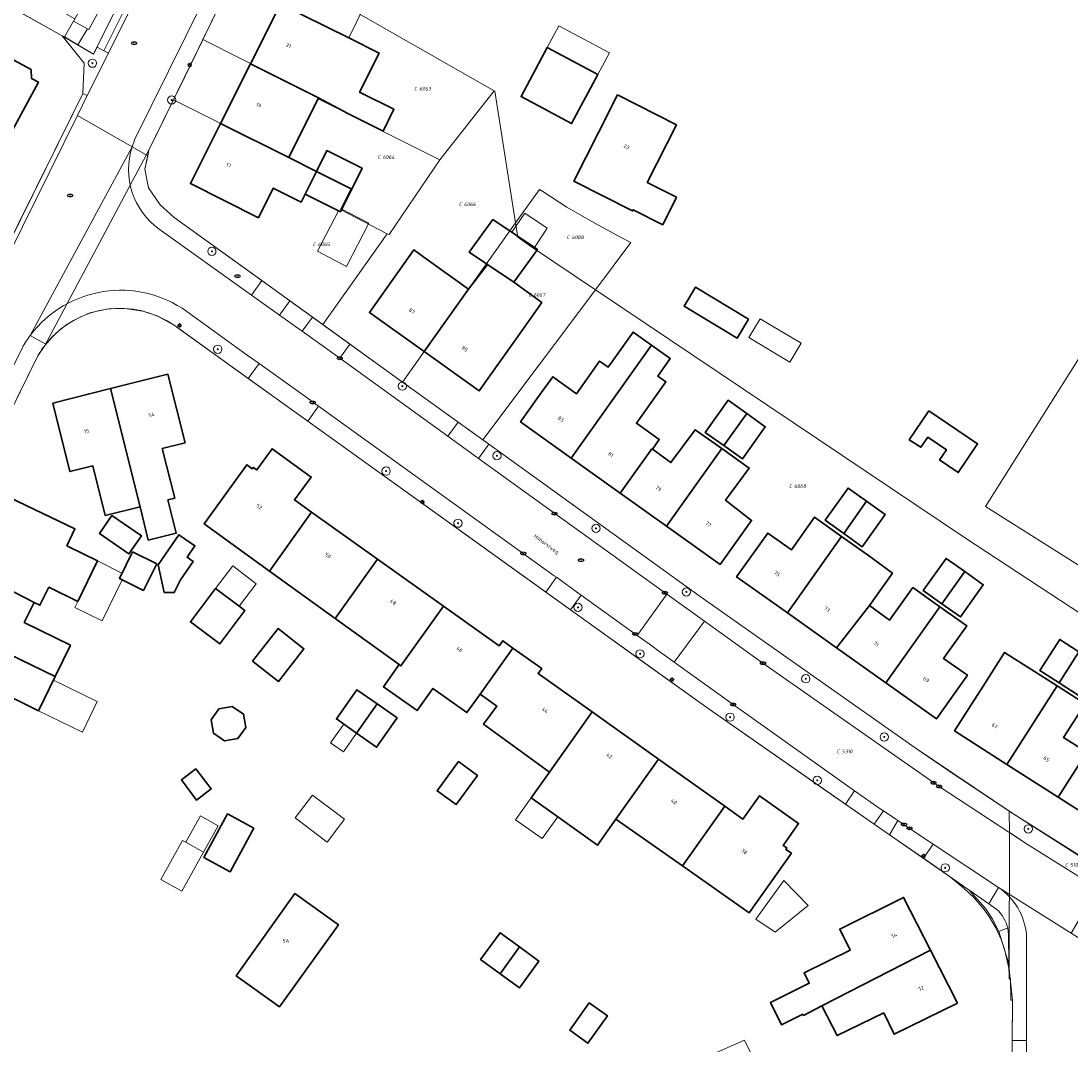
# Model space of a CAD drawing. Header units: metres. Extents: x 183765 to 187731, y 443805 to 446163.
# Tile 103 of 120: x 186712 to 186814, y 444661 to 444760. Entities that reach past the tile are written whole.
import ezdxf
from ezdxf.enums import TextEntityAlignment as Align

# ---------------------------------------------------------------- set-up
doc = ezdxf.new("R2010")
doc.units = ezdxf.units.M
doc.layers.get('0').update_dxf_attribs({"lineweight": 25})
for name, color, linetype, lineweight in [('B-WE-GR-BEPLANTING_CULTUUR_HEESTERS-GV', 90, 'Continuous', 18), ('B-WE-GR-BOOM-S', 253, 'Continuous', 25), ('B-WE-IE-MEUBILAIR-S', 7, 'Continuous', 25), ('B-WE-OG-BEBOUWING-GV', 7, 'Continuous', 35), ('B-WE-OG-BEBOUWING-T18', 10, 'Continuous', 18), ('B-WE-OG-BEBOUWING_LUIFEL-GV', 7, 'Continuous', 18), ('B-WE-OG-BEBOUWING_OVERBOUWING-GV', 7, 'Continuous', 18), ('B-WE-OG-BEBOUWING_SCHUUR-GV', 7, 'Continuous', 18), ('B-WE-OG-TERREIN_ERF-GV', 7, 'Continuous', 18), ('B-WE-OG-TOPOGRAFIE-T18', 10, 'Continuous', 18), ('B-WE-VH-GESLOTENVERHARDING_ASFALT-GV', 10, 'Continuous', 18), ('B-WE-VH-OPENVERHARDING_BETONSTRAATSTEEN-GV', 90, 'Continuous', 18), ('B-WE-VH-OPENVERHARDING_STRAATBAKSTEEN-GV', 90, 'Continuous', 18), ('B-WE-VH-OPENVERHARDING_TEGEL-GV', 90, 'Continuous', 18)]:
    doc.layers.add(name, color=color, linetype=linetype, lineweight=lineweight)
doc.layers.add('B-WE-KG-GRENS_PERCEEL-G', color=7, linetype='Continuous', lineweight=13, true_color=0xa55252)
doc.layers.add('B-WE-KG-GRENS_PERCEEL-S', color=7, linetype='Continuous', lineweight=25, true_color=0xa55252)
doc.styles.add('NLCS-ISO', font='NLCS-ISO.ttf')
doc.styles.add('NLCS-ISO-M200-T18', font='NLCS-ISO.ttf', dxfattribs={"height": 0.36})

# ---------------------------------------------------------------- blocks, each defined once
blk = doc.blocks.new('SIE-MEUBILAIR_PAAL_LICHTMAST-SO')
for points in [[(-0.62, 0), (-1, 0)], [(-0.71, 0.71), (-0.44, 0.44)], [(0, 1), (0, 0.62)], [(0.44, 0.44), (0.71, 0.71)], [(1, 0), (0.62, 0)], [(-0.71, -0.71), (-0.44, -0.44)], [(0, -0.62), (0, -1)], [(0.44, -0.44), (0.71, -0.71)]]:
    blk.add_lwpolyline(points)
blk.add_circle((0, 0), 0.5)
blk = doc.blocks.new('SIE-MEUBILAIR_PUT_BRANDKRAAN-SO')
blk.add_ellipse((0, 0), major_axis=(1.25, 0), ratio=0.54)
at = {"style": 'NLCS-ISO'}
blk.add_text('bk', height=0.75, dxfattribs=at).set_placement((0.03, 0), align=Align.MIDDLE_CENTER)
blk = doc.blocks.new('SIE-MEUBILAIR_PUT_KOLK-SO')
blk.add_ellipse((0, 0), major_axis=(1.25, 0), ratio=0.54)
at = {"style": 'NLCS-ISO'}
blk.add_text('klk', height=0.75, dxfattribs=at).set_placement((0.03, 0), align=Align.MIDDLE_CENTER)
blk = doc.blocks.new('SIE-MEUBILAIR_PUT_RIOOLPUT-SO')
blk.add_ellipse((0, 0), major_axis=(1.25, 0), ratio=0.54)
at = {"style": 'NLCS-ISO'}
blk.add_text('ri', height=0.75, dxfattribs=at).set_placement((-0.04, 0.07), align=Align.MIDDLE_CENTER)
blk = doc.blocks.new('SGR-BOOM_GBKN-SO')
at = {"linetype": 'ByBlock', "lineweight": 18}
h = blk.add_hatch(color=0, dxfattribs=at)
h.dxf.hatch_style = 1
edge = h.paths.add_edge_path()
edge.add_arc((0, 0), 0.25, 0, 360)
at = {"color": 0, "linetype": 'ByBlock', "lineweight": 18}
for radius in [2, 0.25]:
    blk.add_circle((0, 0), radius, dxfattribs=at)
at = {"color": 0, "linetype": 'ByBlock', "lineweight": 18, "style": 'NLCS-ISO'}
blk.add_attdef('SOORT', (2.5, 0), '', height=1.5, dxfattribs=at)
blk = doc.blocks.new('SKG-PERCEELNUMMER-SO')
at = {"style": 'NLCS-ISO', "oblique": 10, "flags": 1}
for tag, p in [('GEMEENTECODE', (0, 2.55)), ('PERCEELGROOTTE', (0, -2.45))]:
    blk.add_attdef(tag, text='', height=1.8, dxfattribs=at).set_placement(p, align=Align.MIDDLE_CENTER)
at = {"style": 'NLCS-ISO', "oblique": 10}
blk.add_attdef('SECTIE', text='', height=1.8, dxfattribs=at).set_placement((-0.5, 0), align=Align.MIDDLE_RIGHT)
blk.add_attdef('PERCEELNUMMER', text='', height=1.8, dxfattribs=at).set_placement((0.5, 0), align=Align.MIDDLE_LEFT)

msp = doc.modelspace()

# ---------------------------------------------------------------- linework, layer by layer
at = {"layer": 'B-WE-GR-BEPLANTING_CULTUUR_HEESTERS-GV', "flags": 128}
for points in [[(186718.828, 444759.293), (186717.461, 444760.011), (186716.602, 444758.503), (186717.907, 444757.732)], [(186807.698, 444672.455), (186806.85, 444672.127), (186807.818, 444669.007), (186807.787, 444671.796)]]:
    msp.add_lwpolyline(points, close=True, dxfattribs=at)
at = {"layer": 'B-WE-KG-GRENS_PERCEEL-G', "flags": 128}
for points in [[(186734.211, 444766.938), (186734.15, 444766.814), (186729.973, 444758.242)], [(186734.211, 444766.938), (186758.117, 444753.283)], [(186723.606, 444765.264), (186719.414, 444756.842), (186716.396, 444758.624)], [(186710.883, 444761.687), (186716.396, 444758.624)], [(186716.396, 444758.624), (186718.506, 444755.965), (186718.376, 444753.051), (186717.402, 444751.08)], [(186729.938, 444758.17), (186728.215, 444754.635)], [(186729.973, 444758.242), (186729.938, 444758.17)], [(186729.973, 444758.242), (186741.149, 444752.606), (186741.113, 444752.535), (186747.124, 444749.504)], [(186728.215, 444754.635), (186727.142, 444752.433)], [(186758.117, 444753.283), (186752.847, 444746.618)], [(186758.117, 444753.283), (186758.172, 444753.252), (186760.165, 444740.536)], [(186727.142, 444752.433), (186724.765, 444747.555)], [(186744.263, 444743.834), (186727.142, 444752.433)], [(186717.402, 444751.08), (186710.406, 444736.922)], [(186747.124, 444749.504), (186752.847, 444746.618)], [(186724.765, 444747.555), (186714.694, 444728.718)], [(186724.765, 444747.555), (186724.374, 444745.731), (186724.73, 444743.926), (186725.859, 444742.29), (186727.184, 444741.075), (186741.556, 444730.723)], [(186752.847, 444746.618), (186747.948, 444739.411), (186747.782, 444739.497)], [(186747.782, 444739.497), (186743.258, 444741.835), (186744.263, 444743.834)], [(186760.165, 444740.536), (186762.467, 444743.781)], [(186762.467, 444743.781), (186762.797, 444743.577), (186765.129, 444742.057), (186767.746, 444740.551), (186770.308, 444739.167), (186771.296, 444738.652)], [(186760.165, 444740.536), (186749.264, 444725.171)], [(186760.165, 444740.536), (186760.377, 444739.181), (186761.626, 444738.295), (186767.883, 444734.094)], [(186741.556, 444730.723), (186747.782, 444739.497)], [(186767.883, 444734.094), (186771.296, 444738.652)], [(186837.852, 444713.86), (186841.889, 444721.229), (186821.938, 444735.78), (186815.9, 444729.54), (186805.56, 444713.161)], [(186767.883, 444734.094), (186757.019, 444719.585)], [(186767.883, 444734.094), (186803.535, 444710.161)], [(186714.694, 444728.718), (186715.461, 444729.554), (186716.262, 444730.329), (186717.119, 444730.898), (186717.921, 444731.343), (186719.038, 444731.857), (186719.914, 444732.049), (186721.037, 444732.268), (186722.66, 444732.233), (186724.166, 444732.027), (186725.563, 444731.561), (186727.29, 444730.589), (186727.582, 444730.379)], [(186727.582, 444730.379), (186755.187, 444710.57), (186772.331, 444698.266), (186778.864, 444693.578), (186790.18, 444685.706), (186802.174, 444677.362)], [(186741.556, 444730.723), (186749.264, 444725.171)], [(186714.694, 444728.718), (186714.037, 444727.721)], [(186714.037, 444727.721), (186699.95, 444699.191), (186691.432, 444682.124), (186687.497, 444674.191)], [(186749.264, 444725.171), (186757.019, 444719.585)], [(186757.019, 444719.585), (186777.993, 444704.475), (186798.747, 444689.858), (186802.517, 444687.29), (186807.836, 444683.739)], [(186826.098, 444700.215), (186813.297, 444708.276), (186805.56, 444713.161)], [(186803.535, 444710.161), (186818.971, 444700.033)], [(186816.084, 444678.458), (186815.432, 444678.867), (186808.18, 444683.507), (186807.836, 444683.739)], [(186807.836, 444683.739), (186807.877, 444681.677)], [(186807.877, 444681.677), (186807.825, 444668.444)], [(186807.877, 444681.677), (186809.683, 444680.499), (186816.102, 444676.472)], [(186802.174, 444677.362), (186803.456, 444676.313)], [(186803.456, 444676.313), (186804.464, 444675.377), (186805.43, 444674.236), (186806.047, 444673.331), (186806.541, 444672.466), (186807.067, 444671.34), (186807.374, 444670.404), (186807.825, 444668.444)], [(186807.825, 444668.444), (186808.165, 444665.49)], [(186808.165, 444665.49), (186808.056, 444652.926), (186808.176, 444614.496), (186808.034, 444603.743)]]:
    msp.add_lwpolyline(points, dxfattribs=at)
at = {"layer": 'B-WE-OG-BEBOUWING-GV', "flags": 128}
for points in [[(186734.581, 444755.918), (186741.149, 444752.606), (186743.967, 444751.097), (186747.383, 444749.41), (186748.424, 444751.517), (186745.097, 444753.16), (186746.995, 444756.938), (186744.064, 444758.41), (186737.468, 444761.667)], [(186708.424, 444757.204), (186704.176, 444749.452), (186709.834, 444746.36), (186714.088, 444754.124), (186713.409, 444754.495), (186713.378, 444755.345), (186711.717, 444756.251), (186710.979, 444755.812)], [(186768.11, 444754.873), (186763.231, 444757.482), (186763.231, 444757.48), (186760.698, 444752.744), (186765.577, 444750.135)], [(186741.149, 444752.606), (186734.581, 444755.918), (186731.686, 444750.151), (186738.258, 444746.85)], [(186775.7, 444750.026), (186770.024, 444752.895), (186768.158, 444749.202), (186765.812, 444744.559), (186771.466, 444741.695), (186771.523, 444741.809), (186774.388, 444740.357), (186775.696, 444743.022), (186772.88, 444744.446)], [(186738.258, 444746.85), (186731.686, 444750.151), (186728.765, 444744.334), (186735.337, 444741.033), (186736.775, 444743.898), (186739.457, 444742.551), (186739.849, 444743.333), (186740.939, 444745.504)], [(186740.939, 444745.504), (186744.344, 444743.793), (186745.363, 444745.823), (186741.958, 444747.533)], [(186740.939, 444745.504), (186739.849, 444743.333), (186743.067, 444741.717), (186743.254, 444741.623), (186743.384, 444741.882), (186744.344, 444743.793)], [(186757.965, 444740.882), (186755.696, 444737.711), (186757.448, 444736.534), (186760.015, 444734.811), (186760.016, 444734.812), (186762.286, 444737.985)], [(186751.311, 444737.233), (186750.334, 444737.932), (186746.055, 444731.901), (186751.35, 444728.111), (186755.629, 444734.142), (186755.63, 444734.143)], [(186762.701, 444732.841), (186760.015, 444734.811), (186757.448, 444736.534), (186755.63, 444734.143), (186755.629, 444734.142), (186751.35, 444728.111), (186756.652, 444724.316), (186760.931, 444730.347)], [(186782.665, 444731.246), (186777.549, 444734.331), (186776.452, 444732.513), (186781.568, 444729.428)], [(186773.311, 444728.722), (186771.52, 444730), (186769.105, 444726.615), (186768.283, 444727.199), (186766.047, 444724.052), (186763.76, 444725.685), (186762.39, 444723.764), (186760.647, 444721.322), (186765.538, 444717.831)], [(186773.38, 444718.695), (186774.051, 444719.619), (186771.837, 444721.199), (186774.683, 444725.187), (186773.894, 444725.751), (186775.102, 444727.444), (186773.311, 444728.722), (186765.538, 444717.831), (186770.284, 444714.444), (186773.339, 444718.725)], [(186726.602, 444725.943), (186721.049, 444724.54), (186723.901, 444713.12), (186724.703, 444709.907), (186727.4, 444710.58), (186726.598, 444713.793), (186727.253, 444713.957), (186726.049, 444718.748), (186728.27, 444719.306)], [(186721.049, 444724.54), (186715.495, 444723.137), (186717.133, 444716.525), (186719.356, 444717.076), (186720.544, 444712.281), (186723.901, 444713.12)], [(186782.498, 444722.142), (186780.707, 444723.42), (186778.494, 444720.318), (186780.295, 444719.04)], [(186782.498, 444722.142), (186780.295, 444719.04), (186782.088, 444717.766), (186784.288, 444720.864)], [(186800.065, 444722.391), (186798.196, 444719.61), (186799.296, 444718.871), (186799.982, 444719.837), (186801.785, 444718.628), (186801.132, 444717.707), (186801.098, 444717.66), (186802.927, 444716.43), (186804.796, 444719.211)], [(186780.091, 444718.755), (186777.526, 444720.576), (186775.174, 444717.392), (186773.38, 444718.695), (186773.339, 444718.725), (186770.284, 444714.444), (186774.735, 444711.267)], [(186736.418, 444706.916), (186740.47, 444712.608), (186738.809, 444713.79), (186740.433, 444715.997), (186736.651, 444718.741), (186735.192, 444716.694), (186734.843, 444716.936), (186734.74, 444716.8), (186734.212, 444717.186), (186730.082, 444711.491)], [(186780.091, 444718.755), (186774.735, 444711.267), (186779.92, 444707.566), (186782.955, 444711.818), (186780.452, 444713.766), (186782.744, 444716.871)], [(186794.07, 444713.656), (186792.277, 444714.929), (186790.071, 444711.823), (186791.864, 444710.549)], [(186716.833, 444709.369), (186717.61, 444710.987), (186711.31, 444714.015), (186710.31, 444711.934), (186710.105, 444712.017), (186707.636, 444706.968), (186708.031, 444706.775), (186713.67, 444703.898), (186714.24, 444703.617), (186715.096, 444705.364), (186717.89, 444703.994), (186719.809, 444707.91)], [(186794.07, 444713.656), (186791.864, 444710.549), (186793.658, 444709.275), (186795.864, 444712.382)], [(186746.836, 444708.075), (186740.47, 444712.608), (186736.418, 444706.916), (186742.753, 444702.341)], [(186721.194, 444712.276), (186719.994, 444710.544), (186722.83, 444708.579), (186724.03, 444710.311)], [(186791.662, 444710.264), (186789.053, 444712.117), (186786.817, 444708.97), (186784.526, 444710.597), (186781.522, 444706.367), (186786.423, 444702.887)], [(186726.247, 444704.836), (186727.204, 444704.836), (186727.801, 444706.086), (186729.047, 444707.841), (186728.45, 444708.268), (186729.204, 444709.374), (186727.655, 444710.43), (186725.662, 444707.508)], [(186791.662, 444710.264), (186786.423, 444702.887), (186791.174, 444699.514), (186794.341, 444703.597), (186796.569, 444706.734), (186794.27, 444708.411)], [(186723.184, 444708.772), (186721.903, 444706.22), (186724.228, 444705.053), (186725.509, 444707.605)], [(186753.202, 444703.543), (186746.836, 444708.075), (186742.753, 444702.341), (186748.915, 444697.892), (186749.089, 444697.766)], [(186803.545, 444706.874), (186801.751, 444708.147), (186799.546, 444705.041), (186801.34, 444703.767)], [(186713.67, 444703.898), (186708.031, 444706.775), (186705.544, 444701.677), (186715.713, 444696.749), (186717.174, 444699.764), (186712.716, 444701.96)], [(186803.545, 444706.874), (186801.34, 444703.767), (186803.133, 444702.493), (186805.339, 444705.6)], [(186731.202, 444705.237), (186728.774, 444702.007), (186731.604, 444699.88), (186734.032, 444703.11), (186733.476, 444703.528)], [(186801.137, 444703.482), (186798.528, 444705.334), (186796.293, 444702.187), (186794.341, 444703.597), (186791.174, 444699.514), (186795.925, 444696.141)], [(186759.92, 444699.492), (186758.935, 444700.197), (186758.588, 444699.708), (186753.202, 444703.543), (186749.089, 444697.766), (186748.915, 444697.892), (186747.401, 444695.754), (186750.666, 444693.443), (186752.185, 444695.59), (186755.475, 444693.262), (186756.738, 444695.047)], [(186801.137, 444703.482), (186795.925, 444696.141), (186800.825, 444692.661), (186803.803, 444696.855), (186801.512, 444698.482), (186803.746, 444701.629)], [(186715.713, 444696.749), (186705.544, 444701.677), (186703.056, 444696.579), (186708.692, 444693.684), (186709.645, 444695.623), (186714.105, 444693.43)], [(186734.76, 444698.207), (186737.263, 444696.25), (186739.736, 444699.414), (186737.232, 444701.371)], [(186814.577, 444699.131), (186812.723, 444700.315), (186810.801, 444697.307), (186812.655, 444696.123)], [(186767.564, 444693.323), (186762.345, 444697.029), (186762.69, 444697.509), (186759.92, 444699.492), (186756.738, 444695.047), (186758.348, 444693.873), (186757.079, 444692.133), (186763.435, 444687.498)], [(186812.467, 444695.828), (186807.402, 444699.063), (186805.324, 444695.81), (186802.56, 444691.484), (186807.625, 444688.248)], [(186814.577, 444699.131), (186812.655, 444696.123), (186814.509, 444694.938), (186816.431, 444697.946)], [(186746.794, 444694.105), (186744.852, 444695.466), (186742.87, 444692.638), (186744.811, 444691.277)], [(186812.467, 444695.828), (186807.625, 444688.248), (186812.56, 444685.096), (186815.336, 444689.441), (186813.085, 444690.852), (186815.163, 444694.105)], [(186733.88, 444693.108), (186732.807, 444693.857), (186731.519, 444693.628), (186730.77, 444692.556), (186730.999, 444691.268), (186732.071, 444690.519), (186733.359, 444690.747), (186734.108, 444691.82)], [(186748.735, 444692.744), (186746.794, 444694.105), (186744.811, 444691.277), (186746.752, 444689.916)], [(186764.236, 444683.192), (186768.079, 444680.463), (186769.859, 444682.969), (186773.978, 444688.768), (186767.564, 444693.323), (186763.435, 444687.498), (186761.673, 444685.012)], [(186822.37, 444689.53), (186817.434, 444692.726), (186815.336, 444689.441), (186812.56, 444685.096), (186817.515, 444681.93)], [(186754.65, 444688.536), (186752.589, 444685.714), (186754.424, 444684.373), (186756.485, 444687.196)], [(186780.389, 444684.216), (186773.978, 444688.768), (186769.859, 444682.969), (186776.296, 444678.451)], [(186729.302, 444687.823), (186727.891, 444686.753), (186729.364, 444684.81), (186730.775, 444685.88)], [(186780.389, 444684.216), (186776.296, 444678.451), (186782.732, 444673.934), (186786.814, 444679.665), (186786.285, 444680.046), (186786.373, 444680.187), (186786.014, 444680.435), (186787.506, 444682.533), (186783.736, 444685.224), (186782.132, 444682.978)], [(186730.059, 444679.255), (186732.594, 444677.877), (186734.887, 444682.093), (186732.352, 444683.471)], [(186733.189, 444667.833), (186737.378, 444664.848), (186743.055, 444672.756), (186738.845, 444675.771)], [(186800.251, 444670.298), (186797.638, 444675.401), (186791.485, 444672.354), (186792.492, 444670.32), (186788.039, 444668.114), (186788.536, 444667.111), (186784.781, 444665.251), (186785.841, 444663.109), (186787.905, 444664.131), (186787.966, 444664.008), (186789.753, 444664.923)], [(186760.551, 444670.629), (186758.672, 444671.998), (186756.787, 444669.413), (186758.666, 444668.043)], [(186760.551, 444670.629), (186758.666, 444668.043), (186760.544, 444666.673), (186762.429, 444669.259)], [(186802.864, 444665.195), (186800.251, 444670.298), (186789.753, 444664.923), (186791.235, 444662.063), (186795.721, 444664.254), (186796.726, 444662.196)], [(186767.273, 444665.227), (186765.394, 444662.588), (186767.161, 444661.329), (186769.041, 444663.968)]]:
    msp.add_lwpolyline(points, close=True, dxfattribs=at)
at = {"layer": 'B-WE-OG-BEBOUWING_LUIFEL-GV', "flags": 128}
for points in [[(186764.354, 444759.58), (186763.231, 444757.482), (186768.11, 444754.873), (186769.233, 444756.972)], [(186759.813, 444739.643), (186761.992, 444738.182), (186763.23, 444740.029), (186761.051, 444741.49)], [(186717.89, 444703.994), (186717.608, 444703.418), (186720.251, 444702.123), (186722.189, 444706.076), (186721.903, 444706.22), (186722.159, 444706.731), (186719.809, 444707.91)], [(186733.476, 444703.528), (186735.12, 444705.7), (186732.851, 444707.416), (186731.202, 444705.237)], [(186714.105, 444693.43), (186718.337, 444691.38), (186719.766, 444694.331), (186715.535, 444696.381)], [(186762.742, 444681.087), (186764.236, 444683.192), (186761.673, 444685.012), (186760.178, 444682.908)]]:
    msp.add_lwpolyline(points, close=True, dxfattribs=at)
at = {"layer": 'B-WE-OG-BEBOUWING_OVERBOUWING-GV', "flags": 128}
for points in [[(186744.064, 444758.41), (186745.594, 444761.509), (186739.273, 444764.63), (186737.743, 444761.531)], [(186743.384, 444741.882), (186743.254, 444741.623), (186743.067, 444741.717), (186741.042, 444737.798), (186743.846, 444736.349), (186746.005, 444740.528)], [(186738.896, 444683.077), (186741.988, 444680.75), (186743.657, 444682.968), (186740.565, 444685.295)], [(186728.321, 444680.739), (186730.024, 444679.79), (186731.44, 444682.326), (186729.738, 444683.276)], [(186730.024, 444679.79), (186728.321, 444680.739), (186727.998, 444680.919), (186725.899, 444677.152), (186727.924, 444676.023)], [(186783.383, 444673.303), (186785.235, 444672.053), (186788.425, 444674.618), (186786.074, 444677.041)], [(186780.147, 444659.092), (186783.379, 444659.392), (186782.293, 444661.621), (186779.564, 444660.442)]]:
    msp.add_lwpolyline(points, close=True, dxfattribs=at)
at = {"layer": 'B-WE-OG-BEBOUWING_SCHUUR-GV', "flags": 128}
for points in [[(186782.709, 444729.471), (186786.644, 444727.103), (186787.738, 444728.922), (186783.804, 444731.29)], [(186744.811, 444691.277), (186743.575, 444692.144), (186742.305, 444690.334), (186743.542, 444689.467)]]:
    msp.add_lwpolyline(points, close=True, dxfattribs=at)
at = {"layer": 'B-WE-OG-TERREIN_ERF-GV', "flags": 128}
for points in [[(186636.063, 444764.42), (186631.161, 444755.733), (186643.012, 444749.223), (186644.211, 444751.175), (186647.858, 444749.14), (186658.128, 444743.41), (186657.078, 444741.498), (186658.023, 444740.979), (186661.232, 444739.216), (186665.324, 444736.968), (186677.249, 444730.418), (186696.418, 444720.009), (186697.52, 444719.914), (186698.88, 444719.796), (186699.937, 444719.705), (186702.794, 444721.517), (186718.376, 444753.051), (186718.506, 444755.965), (186716.568, 444758.391), (186716.396, 444758.624), (186706.52, 444764.11)], [(186732.976, 444764.405), (186724.765, 444747.555), (186724.651, 444747.022), (186724.374, 444745.731), (186724.73, 444743.926), (186725.859, 444742.29), (186727.184, 444741.075), (186735.66, 444734.969), (186738.353, 444733.029), (186740.547, 444731.449), (186744.179, 444728.833), (186754.624, 444721.309), (186757.583, 444719.177), (186777.993, 444704.475), (186798.747, 444689.858), (186808.18, 444683.507), (186817.317, 444677.769)], [(186702.765, 444760.288), (186705.422, 444758.846), (186706.158, 444759.279), (186707.811, 444758.369), (186707.838, 444757.523), (186708.424, 444757.204), (186710.979, 444755.812), (186711.717, 444756.251), (186713.378, 444755.345), (186713.409, 444754.495), (186714.088, 444754.124), (186709.834, 444746.36), (186704.176, 444749.452), (186698.518, 444752.545), (186692.86, 444755.637), (186688.982, 444748.696), (186686.606, 444750.023), (186690.484, 444756.964), (186691.681, 444759.107), (186694.04, 444757.789), (186697.118, 444763.399)], [(186808.075, 444655.128), (186808.131, 444661.575), (186808.165, 444665.49), (186808, 444665.492), (186807.967, 444667.551), (186807.835, 444667.546), (186807.818, 444669.007), (186806.85, 444672.127), (186806.187, 444673.359), (186805.542, 444674.323), (186803.99, 444676.098), (186799.55, 444679.187), (186796.297, 444681.451), (186794.809, 444682.486), (186792.02, 444684.426), (186778.864, 444693.578), (186765.482, 444703.181), (186763.088, 444704.9), (186740.112, 444721.388), (186734.354, 444725.52), (186727.29, 444730.589)], [(186714.037, 444727.721), (186711.477, 444722.536)], [(186711.31, 444714.015), (186717.61, 444710.987), (186716.833, 444709.369), (186719.809, 444707.91), (186717.89, 444703.994), (186715.096, 444705.364), (186714.24, 444703.617), (186713.67, 444703.898), (186712.716, 444701.96), (186717.174, 444699.764), (186715.713, 444696.749), (186714.105, 444693.43), (186709.645, 444695.623)]]:
    msp.add_lwpolyline(points, dxfattribs=at)
for points in [[(186731.686, 444750.151), (186734.581, 444755.918), (186737.468, 444761.667), (186744.064, 444758.41), (186746.995, 444756.938), (186745.097, 444753.16), (186748.424, 444751.517), (186747.383, 444749.41), (186743.967, 444751.097), (186741.149, 444752.606), (186738.258, 444746.85), (186740.939, 444745.504), (186741.958, 444747.533), (186745.363, 444745.823), (186744.344, 444743.793), (186743.384, 444741.882), (186743.254, 444741.623), (186743.067, 444741.717), (186739.849, 444743.333), (186739.457, 444742.551), (186736.775, 444743.898), (186735.337, 444741.033), (186728.765, 444744.334)], [(186763.231, 444757.482), (186768.11, 444754.873), (186765.577, 444750.135), (186760.698, 444752.744), (186763.231, 444757.48)], [(186774.388, 444740.357), (186771.523, 444741.809), (186771.466, 444741.695), (186765.812, 444744.559), (186768.158, 444749.202), (186770.024, 444752.895), (186775.7, 444750.026), (186772.88, 444744.446), (186775.696, 444743.022)], [(186760.015, 444734.811), (186762.701, 444732.841), (186760.931, 444730.347), (186756.652, 444724.316), (186751.35, 444728.111), (186746.055, 444731.901), (186750.334, 444737.932), (186751.311, 444737.233), (186755.63, 444734.143), (186757.448, 444736.534), (186755.696, 444737.711), (186757.965, 444740.882), (186762.286, 444737.985), (186760.016, 444734.812)], [(186776.452, 444732.513), (186777.549, 444734.331), (186782.665, 444731.246), (186781.568, 444729.428)], [(186770.284, 444714.444), (186765.538, 444717.831), (186760.647, 444721.322), (186762.39, 444723.764), (186763.76, 444725.685), (186766.047, 444724.052), (186768.283, 444727.199), (186769.105, 444726.615), (186771.52, 444730), (186773.311, 444728.722), (186775.102, 444727.444), (186773.894, 444725.751), (186774.683, 444725.187), (186771.837, 444721.199), (186774.051, 444719.619), (186773.38, 444718.695), (186775.174, 444717.392), (186777.526, 444720.576), (186780.091, 444718.755), (186782.744, 444716.871), (186780.452, 444713.766), (186782.955, 444711.818), (186779.92, 444707.566), (186774.735, 444711.267)], [(186723.901, 444713.12), (186720.544, 444712.281), (186719.356, 444717.076), (186717.133, 444716.525), (186715.495, 444723.137), (186721.049, 444724.54), (186726.602, 444725.943), (186728.27, 444719.306), (186726.049, 444718.748), (186727.253, 444713.957), (186726.598, 444713.793), (186727.4, 444710.58), (186724.703, 444709.907)], [(186782.498, 444722.142), (186784.288, 444720.864), (186782.088, 444717.766), (186780.295, 444719.04), (186778.494, 444720.318), (186780.707, 444723.42)], [(186799.296, 444718.871), (186798.196, 444719.61), (186800.065, 444722.391), (186804.796, 444719.211), (186802.927, 444716.43), (186801.098, 444717.66), (186801.132, 444717.707), (186801.785, 444718.628), (186799.982, 444719.837)], [(186759.92, 444699.492), (186762.69, 444697.509), (186762.345, 444697.029), (186767.564, 444693.323), (186773.978, 444688.768), (186780.389, 444684.216), (186782.132, 444682.978), (186783.736, 444685.224), (186787.506, 444682.533), (186786.014, 444680.435), (186786.373, 444680.187), (186786.285, 444680.046), (186786.814, 444679.665), (186782.732, 444673.934), (186776.296, 444678.451), (186769.859, 444682.969), (186768.079, 444680.463), (186764.236, 444683.192), (186761.673, 444685.012), (186763.435, 444687.498), (186757.079, 444692.133), (186758.348, 444693.873), (186756.738, 444695.047), (186755.475, 444693.262), (186752.185, 444695.59), (186750.666, 444693.443), (186747.401, 444695.754), (186748.915, 444697.892), (186742.753, 444702.341), (186736.418, 444706.916), (186730.082, 444711.491), (186734.212, 444717.186), (186734.74, 444716.8), (186734.843, 444716.936), (186735.192, 444716.694), (186736.651, 444718.741), (186740.433, 444715.997), (186738.809, 444713.79), (186740.47, 444712.608), (186746.836, 444708.075), (186753.202, 444703.543), (186758.588, 444699.708), (186758.935, 444700.197)], [(186791.864, 444710.549), (186790.071, 444711.823), (186792.277, 444714.929), (186794.07, 444713.656), (186795.864, 444712.382), (186793.658, 444709.275)], [(186722.83, 444708.579), (186719.994, 444710.544), (186721.194, 444712.276), (186724.03, 444710.311)], [(186795.925, 444696.141), (186791.174, 444699.514), (186786.423, 444702.887), (186781.522, 444706.367), (186784.526, 444710.597), (186786.817, 444708.97), (186789.053, 444712.117), (186791.662, 444710.264), (186794.27, 444708.411), (186796.569, 444706.734), (186794.341, 444703.597), (186796.293, 444702.187), (186798.528, 444705.334), (186801.137, 444703.482), (186803.746, 444701.629), (186801.512, 444698.482), (186803.803, 444696.855), (186800.825, 444692.661)], [(186727.204, 444704.836), (186726.247, 444704.836), (186725.662, 444707.508), (186727.655, 444710.43), (186729.204, 444709.374), (186728.45, 444708.268), (186729.047, 444707.841), (186727.801, 444706.086)], [(186721.903, 444706.22), (186723.184, 444708.772), (186725.509, 444707.605), (186724.228, 444705.053)], [(186803.545, 444706.874), (186805.339, 444705.6), (186803.133, 444702.493), (186801.34, 444703.767), (186799.546, 444705.041), (186801.751, 444708.147)], [(186734.032, 444703.11), (186731.604, 444699.88), (186728.774, 444702.007), (186731.202, 444705.237), (186733.476, 444703.528)], [(186739.736, 444699.414), (186737.263, 444696.25), (186734.76, 444698.207), (186737.232, 444701.371)], [(186814.577, 444699.131), (186816.431, 444697.946), (186814.509, 444694.938), (186812.655, 444696.123), (186810.801, 444697.307), (186812.723, 444700.315)], [(186812.467, 444695.828), (186815.163, 444694.105), (186813.085, 444690.852), (186815.336, 444689.441), (186817.434, 444692.726), (186822.37, 444689.53), (186825.056, 444687.79), (186822.957, 444684.55), (186825.308, 444683.028), (186822.551, 444678.713), (186817.515, 444681.93), (186812.56, 444685.096), (186807.625, 444688.248), (186802.56, 444691.484), (186805.324, 444695.81), (186807.402, 444699.063)], [(186746.794, 444694.105), (186748.735, 444692.744), (186746.752, 444689.916), (186744.811, 444691.277), (186742.87, 444692.638), (186744.852, 444695.466)], [(186732.071, 444690.519), (186730.999, 444691.268), (186730.77, 444692.556), (186731.519, 444693.628), (186732.807, 444693.857), (186733.88, 444693.108), (186734.108, 444691.82), (186733.359, 444690.747)], [(186754.424, 444684.373), (186752.589, 444685.714), (186754.65, 444688.536), (186756.485, 444687.196)], [(186729.364, 444684.81), (186727.891, 444686.753), (186729.302, 444687.823), (186730.775, 444685.88)], [(186743.657, 444682.968), (186741.988, 444680.75), (186738.896, 444683.077), (186740.565, 444685.295)], [(186734.887, 444682.093), (186732.594, 444677.877), (186730.059, 444679.255), (186732.352, 444683.471)], [(186743.055, 444672.756), (186737.378, 444664.848), (186733.189, 444667.833), (186738.845, 444675.771)], [(186800.251, 444670.298), (186802.864, 444665.195), (186796.726, 444662.196), (186795.721, 444664.254), (186791.235, 444662.063), (186789.753, 444664.923), (186787.966, 444664.008), (186787.905, 444664.131), (186785.841, 444663.109), (186784.781, 444665.251), (186788.536, 444667.111), (186788.039, 444668.114), (186792.492, 444670.32), (186791.485, 444672.354), (186797.638, 444675.401)], [(186760.551, 444670.629), (186762.429, 444669.259), (186760.544, 444666.673), (186758.666, 444668.043), (186756.787, 444669.413), (186758.672, 444671.998)], [(186767.161, 444661.329), (186765.394, 444662.588), (186767.273, 444665.227), (186769.041, 444663.968)]]:
    msp.add_lwpolyline(points, close=True, dxfattribs=at)
at = {"layer": 'B-WE-OG-TERREIN_ERF-GV'}
for points in [[(186727.29, 444730.589, 0.3993339), (186714.805, 444728.849)], [(186714.805, 444728.849, 0.0369884), (186714.037, 444727.721)]]:
    msp.add_lwpolyline(points, format="xyb", dxfattribs=at)
at = {"layer": 'B-WE-VH-GESLOTENVERHARDING_ASFALT-GV', "flags": 128}
for points in [[(186741.33, 444788.086), (186737.277, 444790.179), (186735.787, 444787.113), (186732.991, 444781.468), (186731.758, 444778.978), (186725.145, 444765.624), (186723.777, 444762.862), (186720.844, 444756.941), (186718.812, 444752.836), (186717.868, 444750.931), (186723.129, 444747.891)], [(186723.406, 444748.617), (186731.537, 444765.114), (186732.913, 444767.905), (186741.8, 444785.937), (186741.172, 444787.772), (186741.33, 444788.086)], [(186713.299, 444729.672), (186723.129, 444747.891), (186717.868, 444750.931), (186703.203, 444721.317), (186701.8, 444718.486), (186701.755, 444718.394), (186698.637, 444712.099), (186696.915, 444708.622), (186701.471, 444706.231), (186706.279, 444715.91), (186707.722, 444718.816), (186708.584, 444720.55), (186709.956, 444723.313), (186712.542, 444728.519)], [(186723.129, 444747.891), (186713.299, 444729.672)], [(186743.197, 444727.47), (186739.556, 444730.074), (186739.365, 444730.21), (186737.362, 444731.643), (186734.662, 444733.573), (186725.749, 444739.947)], [(186728.414, 444731.985), (186734.257, 444727.783), (186735.392, 444726.967), (186740.027, 444723.635), (186741.146, 444722.83), (186763.907, 444706.464), (186764.107, 444706.32), (186766.407, 444704.667), (186766.5, 444704.6), (186771.927, 444700.697), (186774.785, 444704.681), (186756.594, 444717.805), (186753.636, 444719.939), (186743.197, 444727.47)], [(186820.75, 444667.583), (186813.816, 444671.95), (186806.817, 444676.359)], [(186809.51, 444671.799), (186809.517, 444661.576), (186809.521, 444655.129), (186809.537, 444633.064), (186809.538, 444631.153), (186809.558, 444626.804), (186809.599, 444617.793), (186809.615, 444614.503), (186809.647, 444600.283), (186809.621, 444597.386), (186809.158, 444595.419), (186814.798, 444595.494), (186814.765, 444606.186), (186814.729, 444617.787), (186814.714, 444622.561), (186814.703, 444626.563), (186814.679, 444635.266), (186814.67, 444638.642)]]:
    msp.add_lwpolyline(points, dxfattribs=at)
at = {"layer": 'B-WE-VH-GESLOTENVERHARDING_ASFALT-GV'}
for points in [[(186723.129, 444747.891, -0.0265152), (186723.406, 444748.617)], [(186725.749, 444739.947, -0.3251213), (186723.129, 444747.891)], [(186713.299, 444729.672, -0.4081139), (186728.414, 444731.985)], [(186712.542, 444728.519, -0.031576), (186713.299, 444729.672)], [(186806.817, 444676.359, -0.2272249), (186809.51, 444671.799)]]:
    msp.add_lwpolyline(points, format="xyb", dxfattribs=at)
at = {"layer": 'B-WE-VH-GESLOTENVERHARDING_ASFALT-GV', "flags": 128}
msp.add_lwpolyline([(186778.405, 444702.084), (186775.494, 444698.133), (186781.183, 444694.042), (186792.915, 444685.713), (186795.395, 444683.952), (186795.691, 444683.755), (186796.895, 444682.955), (186797.098, 444682.82), (186799.959, 444680.918), (186800.502, 444680.557), (186806.817, 444676.359), (186813.816, 444671.95), (186816.374, 444676.301), (186809.683, 444680.499), (186801.069, 444686.118), (186784.065, 444698.025)], close=True, dxfattribs=at)
at = {"layer": 'B-WE-VH-OPENVERHARDING_BETONSTRAATSTEEN-GV', "flags": 128}
for points in [[(186721.153, 444763.28), (186719.727, 444763.99), (186717.591, 444760.239), (186717.461, 444760.011), (186718.828, 444759.293), (186718.96, 444759.222)], [(186723.777, 444762.862), (186723.349, 444763.06), (186720.421, 444757.172), (186720.844, 444756.941)], [(186720.844, 444756.941), (186720.421, 444757.172), (186719.746, 444757.508), (186719.414, 444756.842), (186717.907, 444757.732), (186716.602, 444758.503), (186716.396, 444758.624), (186716.568, 444758.391), (186718.506, 444755.965), (186718.376, 444753.051), (186718.812, 444752.836)], [(186717.868, 444750.931), (186718.812, 444752.836), (186718.376, 444753.051), (186702.794, 444721.517), (186703.203, 444721.317)], [(186778.405, 444702.084), (186774.785, 444704.681), (186771.927, 444700.697), (186773.197, 444699.785), (186774.147, 444699.101), (186774.638, 444698.748), (186775.494, 444698.133)]]:
    msp.add_lwpolyline(points, close=True, dxfattribs=at)
at = {"layer": 'B-WE-VH-OPENVERHARDING_STRAATBAKSTEEN-GV', "flags": 128}
msp.add_lwpolyline([(186707.583, 444765.939), (186707.405, 444765.674), (186706.52, 444764.11), (186716.396, 444758.624), (186716.602, 444758.503), (186717.461, 444760.011), (186717.591, 444760.239)], close=True, dxfattribs=at)
at = {"layer": 'B-WE-VH-OPENVERHARDING_TEGEL-GV', "flags": 128}
for points in [[(186723.129, 444747.891), (186724.651, 444747.022), (186724.765, 444747.555), (186732.976, 444764.405)], [(186732.976, 444764.405), (186731.537, 444765.114), (186723.406, 444748.617)], [(186724.651, 444747.022), (186723.129, 444747.891)], [(186725.749, 444739.947), (186734.662, 444733.573), (186735.66, 444734.969), (186727.184, 444741.075), (186725.859, 444742.29), (186724.73, 444743.926), (186724.374, 444745.731), (186724.651, 444747.022)], [(186727.29, 444730.589), (186734.354, 444725.52), (186735.392, 444726.967), (186734.257, 444727.783), (186728.414, 444731.985)], [(186713.299, 444729.672), (186714.805, 444728.849)], [(186714.805, 444728.849), (186713.299, 444729.672)], [(186712.542, 444728.519), (186709.956, 444723.313), (186710.358, 444723.088), (186711.477, 444722.536), (186714.037, 444727.721)], [(186805.891, 444674.776), (186803.99, 444676.098), (186805.542, 444674.323), (186806.187, 444673.359), (186806.85, 444672.127), (186807.698, 444672.455)], [(186806.817, 444676.359), (186805.891, 444674.776), (186806.641, 444674.255)], [(186806.641, 444674.255), (186805.891, 444674.776)], [(186807.698, 444672.455), (186807.787, 444671.796), (186807.818, 444669.007), (186807.835, 444667.546), (186807.967, 444667.551), (186808, 444665.492), (186808.165, 444665.49), (186808.131, 444661.575), (186809.517, 444661.576), (186809.51, 444671.799)]]:
    msp.add_lwpolyline(points, dxfattribs=at)
for points in [[(186723.349, 444763.06), (186722.676, 444763.395), (186722.328, 444762.696), (186721.153, 444763.28), (186718.96, 444759.222), (186718.828, 444759.293), (186717.907, 444757.732), (186719.414, 444756.842), (186719.746, 444757.508), (186720.421, 444757.172)], [(186735.66, 444734.969), (186734.662, 444733.573), (186737.362, 444731.643), (186738.353, 444733.029)], [(186738.353, 444733.029), (186737.362, 444731.643), (186739.365, 444730.21), (186739.556, 444730.074), (186740.547, 444731.449)], [(186740.547, 444731.449), (186739.556, 444730.074), (186743.197, 444727.47), (186744.179, 444728.833)], [(186744.179, 444728.833), (186743.197, 444727.47), (186753.636, 444719.939), (186754.624, 444721.309)], [(186735.392, 444726.967), (186734.354, 444725.52), (186740.112, 444721.388), (186741.146, 444722.83), (186740.027, 444723.635)], [(186741.146, 444722.83), (186740.112, 444721.388), (186763.088, 444704.9), (186764.107, 444706.32), (186763.907, 444706.464)], [(186754.624, 444721.309), (186753.636, 444719.939), (186756.594, 444717.805), (186757.583, 444719.177)], [(186777.993, 444704.475), (186757.583, 444719.177), (186756.594, 444717.805), (186774.785, 444704.681), (186778.405, 444702.084), (186784.065, 444698.025), (186801.069, 444686.118), (186809.683, 444680.499), (186816.374, 444676.301), (186817.317, 444677.769), (186808.18, 444683.507), (186798.747, 444689.858)], [(186764.107, 444706.32), (186763.088, 444704.9), (186765.482, 444703.181), (186766.5, 444704.6), (186766.407, 444704.667)], [(186775.494, 444698.133), (186774.638, 444698.748), (186774.147, 444699.101), (186773.197, 444699.785), (186771.927, 444700.697), (186766.5, 444704.6), (186765.482, 444703.181), (186778.864, 444693.578), (186792.02, 444684.426), (186792.915, 444685.713), (186781.183, 444694.042)], [(186792.915, 444685.713), (186792.02, 444684.426), (186794.809, 444682.486), (186795.691, 444683.755), (186795.395, 444683.952)], [(186797.098, 444682.82), (186796.895, 444682.955), (186795.691, 444683.755), (186794.809, 444682.486), (186796.297, 444681.451)], [(186797.098, 444682.82), (186796.297, 444681.451), (186799.55, 444679.187), (186800.502, 444680.557), (186799.959, 444680.918)], [(186800.502, 444680.557), (186799.55, 444679.187), (186803.99, 444676.098), (186805.891, 444674.776), (186806.817, 444676.359)], [(186809.517, 444661.576), (186808.131, 444661.575), (186808.075, 444655.128), (186809.521, 444655.129)]]:
    msp.add_lwpolyline(points, close=True, dxfattribs=at)
at = {"layer": 'B-WE-VH-OPENVERHARDING_TEGEL-GV'}
for points in [[(186723.406, 444748.617, 0.0265152), (186723.129, 444747.891)], [(186723.129, 444747.891, 0.3251213), (186725.749, 444739.947)], [(186728.414, 444731.985, 0.4081139), (186713.299, 444729.672)], [(186714.805, 444728.849, -0.3993339), (186727.29, 444730.589)], [(186713.299, 444729.672, 0.031576), (186712.542, 444728.519)], [(186714.037, 444727.721, -0.0369884), (186714.805, 444728.849)], [(186809.51, 444671.799, 0.2272249), (186806.817, 444676.359)], [(186806.641, 444674.255, -0.1513667), (186807.698, 444672.455)], [(186807.698, 444672.455, 0.1513667), (186806.641, 444674.255)]]:
    msp.add_lwpolyline(points, format="xyb", dxfattribs=at)

# ---------------------------------------------------------------- block references
at = {"layer": 'B-WE-GR-BOOM-S', "xscale": 0.2, "yscale": 0.2, "zscale": 0.2}
for p in [(186719.305, 444755.967), (186726.961, 444752.412), (186730.838, 444737.794), (186731.411, 444728.343), (186749.235, 444724.778), (186758.37, 444718.059), (186747.666, 444716.577), (186754.61, 444711.545), (186767.937, 444711.045), (186776.663, 444704.904), (186766.201, 444703.416), (186772.188, 444698.928), (186788.196, 444696.523), (186780.888, 444692.812), (186795.772, 444690.901), (186789.302, 444686.702), (186809.688, 444682.026), (186801.665, 444678.264)]:
    msp.add_blockref('SGR-BOOM_GBKN-SO', p, dxfattribs=at)
at = {"layer": 'B-WE-IE-MEUBILAIR-S', "xscale": 0.2, "yscale": 0.2, "zscale": 0.2}
for name, p in [('SIE-MEUBILAIR_PUT_RIOOLPUT-SO', (186723.325, 444757.889)), ('SIE-MEUBILAIR_PAAL_LICHTMAST-SO', (186728.697, 444755.786)), ('SIE-MEUBILAIR_PUT_RIOOLPUT-SO', (186717.145, 444743.187)), ('SIE-MEUBILAIR_PUT_BRANDKRAAN-SO', (186733.321, 444735.396)), ('SIE-MEUBILAIR_PAAL_LICHTMAST-SO', (186727.714, 444730.648)), ('SIE-MEUBILAIR_PUT_KOLK-SO', (186743.197, 444727.47)), ('SIE-MEUBILAIR_PUT_KOLK-SO', (186740.575, 444723.208)), ('SIE-MEUBILAIR_PAAL_LICHTMAST-SO', (186751.178, 444713.589)), ('SIE-MEUBILAIR_PUT_KOLK-SO', (186763.93, 444712.467)), ('SIE-MEUBILAIR_PUT_KOLK-SO', (186760.915, 444708.629)), ('SIE-MEUBILAIR_PUT_RIOOLPUT-SO', (186766.487, 444707.971)), ('SIE-MEUBILAIR_PUT_KOLK-SO', (186774.582, 444704.827)), ('SIE-MEUBILAIR_PUT_KOLK-SO', (186771.727, 444700.847)), ('SIE-MEUBILAIR_PUT_KOLK-SO', (186784.065, 444698.025)), ('SIE-MEUBILAIR_PAAL_LICHTMAST-SO', (186775.275, 444696.446)), ('SIE-MEUBILAIR_PUT_KOLK-SO', (186781.183, 444694.042)), ('SIE-MEUBILAIR_PUT_KOLK-SO', (186800.536, 444686.483)), ('SIE-MEUBILAIR_PUT_KOLK-SO', (186801.069, 444686.118)), ('SIE-MEUBILAIR_PUT_KOLK-SO', (186797.68, 444682.457)), ('SIE-MEUBILAIR_PUT_KOLK-SO', (186798.22, 444682.081)), ('SIE-MEUBILAIR_PAAL_LICHTMAST-SO', (186799.578, 444679.422))]:
    msp.add_blockref(name, p, dxfattribs=at)
at = {"layer": 'B-WE-KG-GRENS_PERCEEL-S', "xscale": 0.2, "yscale": 0.2, "zscale": 0.2}
for p, values in [((186750.763, 444753.498), {'PERCEELNUMMER': '6063', 'SECTIE': 'C'}), ((186747.235, 444746.898), {'PERCEELNUMMER': '6064', 'SECTIE': 'C'}), ((186755.086, 444742.346), {'PERCEELNUMMER': '6066', 'SECTIE': 'C'}), ((186765.489, 444739.157), {'PERCEELNUMMER': '6088', 'SECTIE': 'C'}), ((186740.977, 444738.478), {'PERCEELNUMMER': '6065', 'SECTIE': 'C'}), ((186761.8, 444733.585), {'PERCEELNUMMER': '6067', 'SECTIE': 'C'}), ((186786.97, 444715.128), {'PERCEELNUMMER': '6068', 'SECTIE': 'C'}), ((186791.575, 444689.509), {'PERCEELNUMMER': '5310', 'SECTIE': 'C'}), ((186813.615, 444678.545), {'PERCEELNUMMER': '5103', 'SECTIE': 'C'})]:
    msp.add_blockref('SKG-PERCEELNUMMER-SO', p, dxfattribs=at).add_auto_attribs(values)

# ---------------------------------------------------------------- texts
at = {"layer": 'B-WE-OG-BEBOUWING-T18', "style": 'NLCS-ISO-M200-T18'}
for s, rotation, p in [('21', 333.4, (186738.259, 444757.671)), ('19', 333.4, (186735.368, 444751.913)), ('23', 333.2, (186770.887, 444747.909)), ('17', 333.4, (186732.46, 444746.121)), ('87', 324.4, (186750.158, 444732.039)), ('85', 324.4, (186755.267, 444728.382)), ('54', 14.1, (186725.011, 444722.015)), ('83', 324.5, (186764.545, 444721.611)), ('15', 13.9, (186718.741, 444720.432)), ('81', 324.5, (186769.363, 444718.172)), ('79', 324.5, (186773.962, 444714.89)), ('52', 324.6, (186735.408, 444713.142)), ('77', 324.5, (186778.78, 444711.451)), ('50', 324.6, (186742.045, 444708.417)), ('75', 324.6, (186785.42, 444706.665)), ('48', 324.6, (186748.354, 444703.925)), ('73', 324.6, (186790.246, 444703.239)), ('46', 324.6, (186754.76, 444699.365)), ('71', 324.6, (186794.996, 444699.866)), ('69', 324.6, (186799.822, 444696.439)), ('44', 324.6, (186763.019, 444693.484)), ('67', 327.5, (186806.438, 444691.973)), ('42', 324.6, (186769.23, 444689.073)), ('65', 327.5, (186811.438, 444688.779)), ('40', 324.6, (186775.459, 444684.65)), ('38', 324.6, (186782.252, 444679.827)), ('74', 27.1, (186796.719, 444671.71)), ('72', 27.1, (186799.332, 444666.607))]:
    msp.add_text(s, height=0.36, rotation=rotation, dxfattribs=at).set_placement(p, align=Align.MIDDLE)
msp.add_text('5A', height=0.36, dxfattribs=at).set_placement((186737.99, 444671.212), align=Align.MIDDLE)
at = {"layer": 'B-WE-OG-TOPOGRAFIE-T18', "style": 'NLCS-ISO-M200-T18'}
msp.add_text('Hilhorstweg', height=0.36, rotation=323.9, dxfattribs=at).set_placement((186763.118, 444709.475), align=Align.MIDDLE)

doc.saveas('drawing.dxf')
